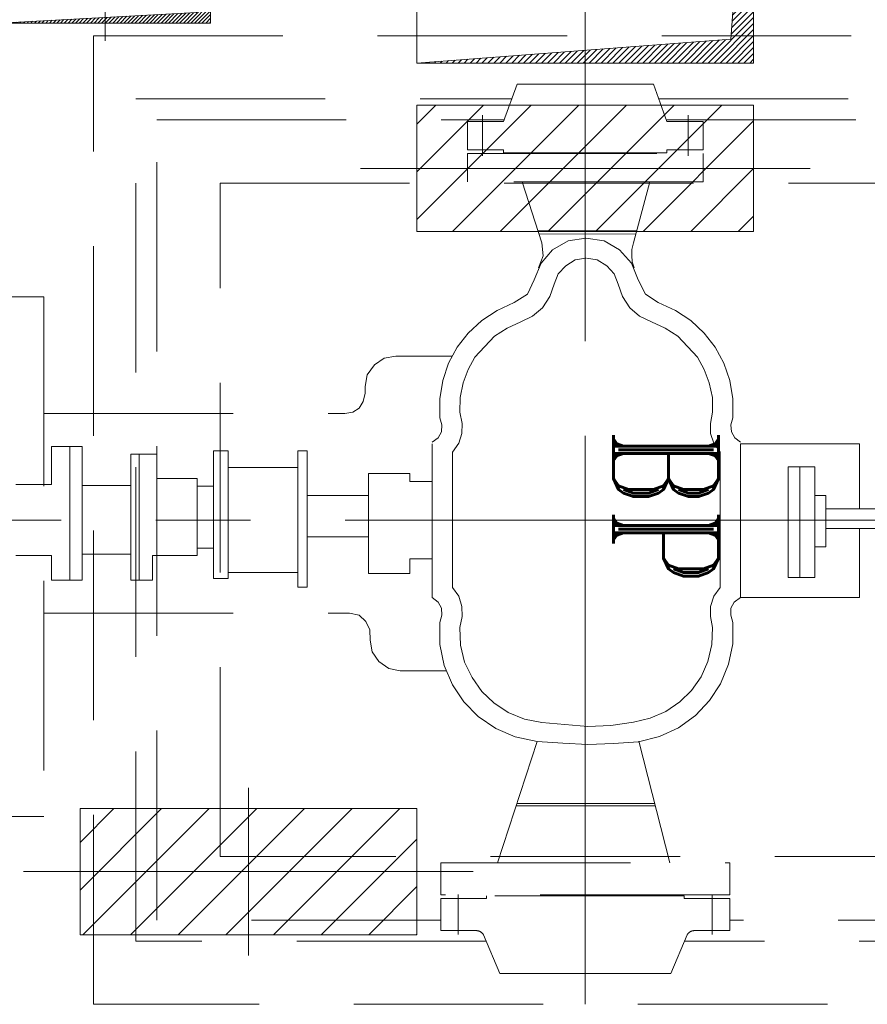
# Model space of a CAD drawing. Header units: inches. Extents: x 0 to 1545919, y 0 to 23143738.
# Tile 129 of 197: x 127330 to 129344, y 174041 to 176379. Entities that reach past the tile are written whole.
import ezdxf

# ---------------------------------------------------------------- set-up
doc = ezdxf.new("R2010")
doc.units = ezdxf.units.IN
doc.header["$LTSCALE"] = 1800
doc.header["$MEASUREMENT"] = 0
for name, pattern in [('CENTER', [2, 1.25, -0.25, 0.25, -0.25]), ('CENTER2', [1.125, 0.75, -0.125, 0.125, -0.125]), ('HIDDEN', [0.375, 0.25, -0.125])]:
    doc.linetypes.add(name, pattern=pattern)
doc.layers.get('0').update_dxf_attribs({"color": 253, "lineweight": 5})
for name, color, linetype, lineweight in [('CEN', 8, 'CENTER', 18), ('EP', 40, 'Continuous', 18), ('EQUIP', 8, 'HIDDEN', 9), ('OPENING', 40, 'Continuous', 18), ('TEXT', 3, 'Continuous', 18)]:
    doc.layers.add(name, color=color, linetype=linetype, lineweight=lineweight)
doc.layers.add('TDBFP_EP', color=40, linetype='Continuous', lineweight=18, plot=False)
doc.styles.add('ROMANT', font='romant')

# ---------------------------------------------------------------- blocks, each defined once
blk = doc.blocks.new('OPENING')
at = {"layer": 'OPENING'}
h = blk.add_hatch(dxfattribs=at)
h.set_pattern_fill('ANSI31', color=8, scale=0.1, style=0)
h.set_pattern_definition([(45, (-0.05, 0.05), (-0.00883883, 0.00883883), [])])
h.paths.add_polyline_path([(0.5, 0.5), (-0.5, 0.5), (-0.5, -0.5), (-0.4325, 0.4294)])
at = {"layer": 'CEN', "color": 8}
for p, q in [((0, 0.6196), (0, -0.6196)), ((-0.6093, 0), (0.6093, 0))]:
    blk.add_line(p, q, dxfattribs=at)
at = {"layer": 'OPENING', "color": 8}
for p, q in [((-0.4325, 0.4294), (0.5, 0.5)), ((-0.5, -0.5), (-0.4325, 0.4294))]:
    blk.add_line(p, q, dxfattribs=at)
blk.add_lwpolyline([(-0.5, -0.5), (0.5, -0.5), (0.5, 0.5), (-0.5, 0.5)], close=True, dxfattribs=at)
blk = doc.blocks.new('PLATEU')
at = {"layer": 'EP'}
h = blk.add_hatch(dxfattribs=at)
h.set_pattern_fill('ANSI31', color=256, scale=0.8, style=0)
h.paths.add_polyline_path([(-0.5, -0.5), (0.5, -0.5), (0.5, 0.5), (-0.5, 0.5)])
at = {"layer": 'CEN'}
for p, q in [((0, 0.6645), (0, -0.6645)), ((-0.6676, 0), (0.6676, 0))]:
    blk.add_line(p, q, dxfattribs=at)
at = {"layer": 'EP'}
blk.add_lwpolyline([(-0.5, -0.5), (0.5, -0.5), (0.5, 0.5), (-0.5, 0.5)], close=True, dxfattribs=at)
blk = doc.blocks.new('A$C497815BE')
at = {"layer": 'OPENING', "xscale": 800, "yscale": 800, "zscale": 800}
blk.add_blockref('OPENING', (-8368.8, -1739), dxfattribs=at)
at = {"layer": 'OPENING', "xscale": 500, "yscale": 350}
blk.add_blockref('OPENING', (-7228.8, -1609), dxfattribs=at)
at = {"layer": 'TDBFP_EP', "xscale": 800, "yscale": 300}
for p in [(-7568.8, 581), (-8368.8, -1089)]:
    blk.add_blockref('PLATEU', p, dxfattribs=at)
blk = doc.blocks.new('A$C5E476087')
for p, q in [((-241.8, 93.2), (-203, 185)), ((-203, 185), (203, 185)), ((241.8, 93.2), (203, 185)), ((-343, 83), (-259.2, 83)), ((-343, 83), (-343, 7)), ((343, 83), (259.2, 83)), ((343, 83), (343, 7)), ((-343, 7), (-235, 7)), ((-235, 7), (-235, 0)), ((-235, 0), (235, 0)), ((343, 7), (235, 7)), ((343, 7), (235, 7)), ((235, 7), (235, 0))]:
    blk.add_line(p, q)
for centre, start, end in [((-259.2, 103), 270, 330.5889), ((259.2, 103), 209.4111, 270)]:
    blk.add_arc(centre, 20, start, end)
at = {"layer": 'CEN'}
for p, q in [((-301.6, 92.5), (-301.6, -2.5)), ((301.6, 92.5), (301.6, -2.5))]:
    blk.add_line(p, q, dxfattribs=at)
blk = doc.blocks.new('A$C57FA5C1A')
for p, q in [((194, 0), (-194, 0)), ((-280, -7), (-194, -7)), ((-280, -74), (-280, -7)), ((280, -7), (194, -7)), ((280, -74), (280, -7)), ((-280, -74), (-194, -74)), ((-194, -74), (-162, -163)), ((194, -74), (162, -163)), ((280, -74), (194, -74)), ((162, -163), (-162, -163))]:
    blk.add_line(p, q)
at = {"layer": 'CEN'}
for p, q in [((-244.5, -89.4), (-244.5, 7.5)), ((-194, -7), (-194, 0)), ((194, -7), (194, 0)), ((244.5, -89.4), (244.5, 7.5))]:
    blk.add_line(p, q, dxfattribs=at)
blk = doc.blocks.new('TDBFP (1x50%)')
for p, q in [((-8711.8, 560), (-8711.8, 636)), ((-8711.8, 636), (-8025.8, 636)), ((-8711.8, 636), (-8025.8, 636)), ((-8025.8, 636), (-8025.8, 560)), ((-8025.8, 560), (-8711.8, 560)), ((-8569.8, 560), (-8495.9, 271.4)), ((-8160.6, 560), (-8254.1, 271.9)), ((-8535.5, 424.7), (-8204.8, 424.7)), ((-8533.9, 419.4), (-8206.4, 419.4)), ((-8545.2, 260.1), (-8590.2, 239.2)), ((-8495.3, 273), (-8545.2, 260.1)), ((-8435.8, 276.7), (-8495.3, 273)), ((-8375.2, 278.9), (-8435.8, 276.7)), ((-8315.2, 276.2), (-8375.2, 278.9)), ((-8254.1, 271.9), (-8315.2, 276.2)), ((-8202.6, 260.7), (-8254.1, 271.9)), ((-8156.5, 240.8), (-8202.6, 260.7)), ((-8590.2, 239.2), (-8630.4, 210.3)), ((-8429.4, 233.9), (-8483, 225.8)), ((-8374.7, 236), (-8429.4, 233.9)), ((-8265.3, 226.9), (-8374.7, 236)), ((-8114.7, 212.4), (-8156.5, 240.8)), ((-8523.2, 216.7), (-8560.2, 200.6)), ((-8483, 225.8), (-8523.2, 216.7)), ((-8224.1, 218.8), (-8265.3, 226.9)), ((-8185.5, 202.8), (-8224.1, 218.8)), ((-8080.4, 178.1), (-8114.7, 212.4)), ((-8630.4, 210.3), (-8664.2, 174.9)), ((-8560.2, 200.6), (-8593.4, 178.1)), ((-8151.7, 180.2), (-8185.5, 202.8)), ((-8664.2, 174.9), (-8689.9, 134.7)), ((-8593.4, 178.1), (-8621.3, 150.8)), ((-8122.7, 153.4), (-8151.7, 180.2)), ((-8053, 137.4), (-8080.4, 178.1)), ((-8621.3, 150.8), (-8643.8, 118.1)), ((-8099.7, 120.2), (-8122.7, 153.4)), ((-8689.9, 134.7), (-8709.2, 88.6)), ((-8643.8, 118.1), (-8659.9, 81.6)), ((-8082, 83.2), (-8099.7, 120.2)), ((-8033.7, 91.3), (-8053, 137.4)), ((-7929.2, 104.1), (-8038.6, 104.1)), ((-7901.8, 98.2), (-7929.2, 104.1)), ((-7878.3, 82.1), (-7901.8, 98.2)), ((-8709.2, 88.6), (-8718.9, 40.3)), ((-8659.9, 81.6), (-8669.6, 41.9)), ((-8072.3, 43), (-8082, 83.2)), ((-8023, 41.4), (-8033.7, 91.3)), ((-7862.2, 59.1), (-7878.3, 82.1)), ((-7857.4, 31.2), (-7862.2, 59.1)), ((-8718.9, 40.3), (-8718.9, -10.6)), ((-8669.6, 41.9), (-8671.2, 1.2)), ((-8070.7, 1.2), (-8072.3, 43)), ((-8023, -10.6), (-8023, 41.4)), ((-7857.4, 31.2), (-7856.8, 7.1)), ((-8665.8, -24.5), (-8671.2, 1.2)), ((-8070.7, 1.2), (-8076.1, -24.5)), ((-7856.8, 7.1), (-7847.7, -13.3)), ((-8714.1, -27.8), (-8718.9, -10.6)), ((-8023, -10.6), (-8027.8, -27.8)), ((-7847.7, -13.3), (-7831.6, -27.8)), ((-8722.6, -58.9), (-8714.6, -44.9)), ((-8714.6, -44.9), (-8714.1, -27.8)), ((-8666.3, -48.7), (-8665.8, -24.5)), ((-8076.1, -24.5), (-8075.5, -48.7)), ((-8027.8, -27.8), (-8027.3, -44.9)), ((-8027.3, -44.9), (-8019.3, -58.9)), ((-7831.6, -27.8), (-7808.6, -33.1)), ((-7082.7, -33.1), (-7808.6, -33.1)), ((-8737.1, -69.6), (-9020.2, -69.6)), ((-9020.2, -69.6), (-9020.2, -233.6)), ((-8737.1, -69.6), (-8722.6, -58.9)), ((-8737.1, -69.6), (-8737.1, -435.2)), ((-8673.8, -72.8), (-8666.3, -48.7)), ((-8075.5, -48.7), (-8068, -72.8)), ((-8019.3, -58.9), (-8004.8, -69.6)), ((-8004.8, -69.6), (-8004.8, -435.2)), ((-8688.9, -93.7), (-8673.8, -72.8)), ((-8068, -72.8), (-8053, -93.7)), ((-8688.9, -93.7), (-8688.9, -414.8)), ((-8053, -93.7), (-8053, -414.8)), ((-7707.8, -94.8), (-7707.8, -418)), ((-7707.8, -94.8), (-7685.8, -94.8)), ((-7685.8, -418), (-7685.8, -94.8)), ((-7520.7, -418), (-7520.7, -115.1)), ((-7485.8, -115.1), (-7520.7, -115.1)), ((-7485.8, -115.1), (-7485.8, -418)), ((-7341.1, -111.4), (-7289.1, -111.4)), ((-7341.1, -111.4), (-7341.1, -169.8)), ((-7308.9, -111.4), (-7308.9, -410)), ((-7289.1, -111.4), (-7289.1, -410)), ((-7173.3, -111.4), (-7173.3, -428.2)), ((-7173.3, -111.4), (-7100.9, -111.4)), ((-7144.3, -111.4), (-7144.3, -428.2)), ((-7100.9, -111.4), (-7100.9, -169.8)), ((-8914, -117.3), (-8914, -380.5)), ((-8914, -117.3), (-8850.8, -117.3)), ((-8878.1, -380.5), (-8878.1, -117.3)), ((-8850.8, -380.5), (-8850.8, -117.3)), ((-7952.2, -126.9), (-7853.6, -126.9)), ((-7952.2, -126.9), (-7952.2, -161.8)), ((-7853.6, -126.9), (-7853.6, -364.4)), ((-7685.8, -129.6), (-7520.7, -129.6)), ((-7952.2, -161.8), (-8004.8, -161.8)), ((-7341.1, -169.8), (-7446.7, -169.8)), ((-7446.7, -169.8), (-7446.7, -352.6)), ((-7289.1, -172.5), (-7173.3, -172.5)), ((-7100.9, -169.8), (-7016, -169.8)), ((-8939.8, -311.9), (-8939.8, -190.2)), ((-8939.8, -190.2), (-8914, -190.2)), ((-7485.8, -187.5), (-7446.7, -187.5)), ((-9057.2, -233.6), (-8939.8, -233.6)), ((-7853.6, -213.8), (-7707.8, -213.8)), ((-9057.2, -280.3), (-8939.8, -280.3)), ((-9020.2, -280.3), (-9020.2, -435.2)), ((-8914, -311.9), (-8939.8, -311.9)), ((-7853.6, -312.4), (-7707.8, -312.4)), ((-7952.2, -345.7), (-8004.8, -345.7)), ((-7952.2, -364.4), (-7952.2, -345.7)), ((-7485.8, -334.4), (-7446.7, -334.4)), ((-7289.1, -336), (-7173.3, -336)), ((-7100.9, -338.2), (-7016, -338.2)), ((-7100.9, -428.2), (-7100.9, -338.2)), ((-7853.6, -364.4), (-7952.2, -364.4)), ((-7446.7, -352.6), (-7350.7, -352.6)), ((-7350.7, -352.6), (-7350.7, -410)), ((-8914, -380.5), (-8850.8, -380.5)), ((-7685.8, -378.4), (-7520.7, -378.4)), ((-8673.8, -436.3), (-8688.9, -414.8)), ((-8053, -414.8), (-8068, -436.3)), ((-7707.8, -418), (-7685.8, -418)), ((-7485.8, -418), (-7520.7, -418)), ((-7350.7, -410), (-7289.1, -410)), ((-9020.2, -435.2), (-8737.1, -435.2)), ((-8723.7, -449.1), (-8737.1, -439)), ((-8666.3, -459.3), (-8673.8, -436.3)), ((-8068, -436.3), (-8075.5, -459.3)), ((-8004.8, -439), (-8019.3, -449.1)), ((-7173.3, -428.2), (-7100.9, -428.2)), ((-8715.7, -463.1), (-8723.7, -449.1)), ((-8714.1, -479.7), (-8715.7, -463.1)), ((-8665.8, -483.5), (-8666.3, -459.3)), ((-8075.5, -459.3), (-8076.1, -483.5)), ((-8027.3, -463.1), (-8027.8, -479.7)), ((-8019.3, -449.1), (-8027.3, -463.1)), ((-8718.9, -496.9), (-8714.1, -479.7)), ((-8671.2, -509.7), (-8665.8, -483.5)), ((-8076.1, -483.5), (-8070.7, -509.7)), ((-8027.8, -479.7), (-8023, -496.9)), ((-8718.9, -496.9), (-8718.9, -541.9)), ((-8671.2, -509.7), (-8670.6, -545.1)), ((-8071.3, -545.1), (-8070.7, -509.7)), ((-8023, -541.9), (-8023, -496.9)), ((-7816.6, -509.7), (-7831.6, -519.9)), ((-7797.3, -506.5), (-7816.6, -509.7)), ((-7082.7, -506.5), (-7797.3, -506.5)), ((-7841.3, -535.5), (-7845.6, -554.8)), ((-7831.6, -519.9), (-7841.3, -535.5)), ((-8718.9, -541.9), (-8712.4, -585.3)), ((-8670.6, -545.1), (-8663.1, -579.4)), ((-8078.8, -579.4), (-8071.3, -545.1)), ((-8030.5, -585.3), (-8023, -541.9)), ((-7845.6, -554.8), (-7845.6, -570.8)), ((-8663.1, -579.4), (-8651.3, -611.6)), ((-8090.6, -611), (-8078.8, -579.4)), ((-7850.9, -598.7), (-7845.6, -570.8)), ((-8712.4, -585.3), (-8698, -626.1)), ((-8043.9, -626.1), (-8030.5, -585.3)), ((-7868.1, -622.3), (-7850.9, -598.7)), ((-8698, -626.1), (-8677.6, -664.1)), ((-8651.3, -611.6), (-8635.2, -640.5)), ((-8106.6, -640.5), (-8090.6, -611)), ((-8064.8, -664.1), (-8043.9, -626.1)), ((-7891.1, -638.4), (-7868.1, -622.3)), ((-8635.2, -640.5), (-8588.6, -690.4)), ((-8153.3, -690.4), (-8106.6, -640.5)), ((-7918.5, -643.2), (-8052, -643.2)), ((-7918.5, -643.2), (-7891.1, -638.4)), ((-8677.6, -664.1), (-8651.3, -697.9)), ((-8090.6, -697.9), (-8064.8, -664.1)), ((-8651.3, -697.9), (-8619.2, -727.4)), ((-8588.6, -690.4), (-8558.6, -709.7)), ((-8183.3, -709.7), (-8153.3, -690.4)), ((-8122.7, -727.4), (-8090.6, -697.9)), ((-8558.6, -709.7), (-8526.4, -724.2)), ((-8497.5, -738.1), (-8526.4, -724.2)), ((-8215.5, -724.2), (-8243.4, -738.1)), ((-8215.5, -724.2), (-8183.3, -709.7)), ((-8619.2, -727.4), (-8582.7, -751.5)), ((-8474.9, -757.9), (-8497.5, -738.1)), ((-8243.4, -738.1), (-8267.5, -757.9)), ((-8159.2, -751.5), (-8122.7, -727.4)), ((-8582.7, -751.5), (-8542, -770.3)), ((-8511.4, -790.1), (-8542, -770.3)), ((-8457.3, -784.7), (-8474.9, -757.9)), ((-8267.5, -757.9), (-8284.6, -784.7)), ((-8199.9, -770.3), (-8231.6, -790.1)), ((-8199.9, -770.3), (-8159.2, -751.5)), ((-8494.2, -823.9), (-8511.4, -790.1)), ((-8447.1, -814.2), (-8457.3, -784.7)), ((-8284.6, -784.7), (-8294.8, -814.2)), ((-8231.6, -790.1), (-8247.6, -823.9)), ((-8447.1, -814.2), (-8437.4, -838.4)), ((-8304.5, -838.4), (-8294.8, -814.2)), ((-8494.2, -823.9), (-8478.2, -864.1)), ((-8437.4, -838.4), (-8420.3, -857.7)), ((-8322.2, -857.7), (-8304.5, -838.4)), ((-8263.7, -864.1), (-8247.6, -823.9)), ((-8479.8, -866.8), (-8484.6, -852.8)), ((-8478.2, -864.1), (-8450.3, -895.7)), ((-8420.3, -857.7), (-8397.2, -871.6)), ((-8344.7, -871.6), (-8322.2, -857.7)), ((-8291.1, -895.7), (-8263.7, -864.1)), ((-8257.3, -852.8), (-8268.5, -881.2)), ((-8479.2, -881.8), (-8479.8, -866.8)), ((-8479.2, -896.3), (-8479.2, -881.8)), ((-8397.2, -871.6), (-8371.5, -875.4)), ((-8370.4, -875.4), (-8344.7, -871.6)), ((-8268.5, -881.2), (-8265.3, -911.8)), ((-8483, -911.8), (-8479.2, -896.3)), ((-8450.3, -895.7), (-8413.3, -916.6)), ((-8328.1, -916.6), (-8291.1, -895.7)), ((-8521.7, -1057), (-8483, -911.8)), ((-8488.9, -932.7), (-8258.9, -933.3)), ((-8413.3, -916.6), (-8370.4, -923.6)), ((-8370.4, -923.6), (-8328.1, -916.6)), ((-8218.6, -1057), (-8265.3, -911.8)), ((-8491, -940.8), (-8256.2, -940.8)), ((-8648.8, -1124), (-8648.8, -1057)), ((-8648.8, -1057), (-8088.8, -1057)), ((-8088.8, -1057), (-8088.8, -1124)), ((-8088.8, -1124), (-8648.8, -1124)), ((-8088.8, -1124), (-8648.8, -1124))]:
    blk.add_line(p, q)
for points in [[(-7200.5, -1404), (-9618.8, -1404), (-9618.8, 896), (-7200.5, 896)], [(-9268.8, 545.3), (-7501.2, 545.3), (-7501.2, -1053.9), (-9268.8, -1053.9)], [(-6092.1, -784.2), (-7082.8, -784.2), (-7082.8, 449.9), (-6092.1, 449.9)]]:
    blk.add_lwpolyline(points, close=True)
for points in [[(-8543.3, -1254.4), (-9469.3, -1254.4), (-9469.3, 745.8), (-8604.4, 745.8)], [(-8133.3, 745.8), (-7301.2, 745.8), (-7301.2, -1254.4), (-8194.4, -1254.4)], [(-8561.2, -1204.5), (-9419.4, -1204.5), (-9419.4, 696), (-8711.8, 696)], [(-8025.8, 696), (-7351.1, 696), (-7351.1, -1204.5), (-8176.5, -1204.5)]]:
    blk.add_lwpolyline(points)
at = {"layer": 'CEN', "linetype": 'CENTER2'}
for p, q in [((-8368.8, 896), (-8368.8, -1404)), ((-11173.6, -254), (-5972.4, -254))]:
    blk.add_line(p, q, dxfattribs=at)
at = {"layer": 'EQUIP'}
blk.add_line((-8368.8, -1148.2), (-8368.8, -1260.8), dxfattribs=at)
for name, p in [('A$C5E476087', (-8368.8, 638)), ('A$C57FA5C1A', (-8368.8, -1126))]:
    blk.add_blockref(name, p)
at = {"layer": 'TEXT', "style": 'ROMANT', "width": 0.8}
blk.add_text('BP', height=250, rotation=90, dxfattribs=at).set_placement((-8435.4, -472.3))

msp = doc.modelspace()

# ---------------------------------------------------------------- block references
at = {"layer": 'EQUIP', "rotation": 180}
msp.add_blockref('TDBFP (1x50%)', (120305.003, 174937.047), dxfattribs=at)
at = {"layer": 'TDBFP_EP', "rotation": 180}
msp.add_blockref('A$C497815BE', (120304.853, 174937.047), dxfattribs=at)

doc.saveas('drawing.dxf')
